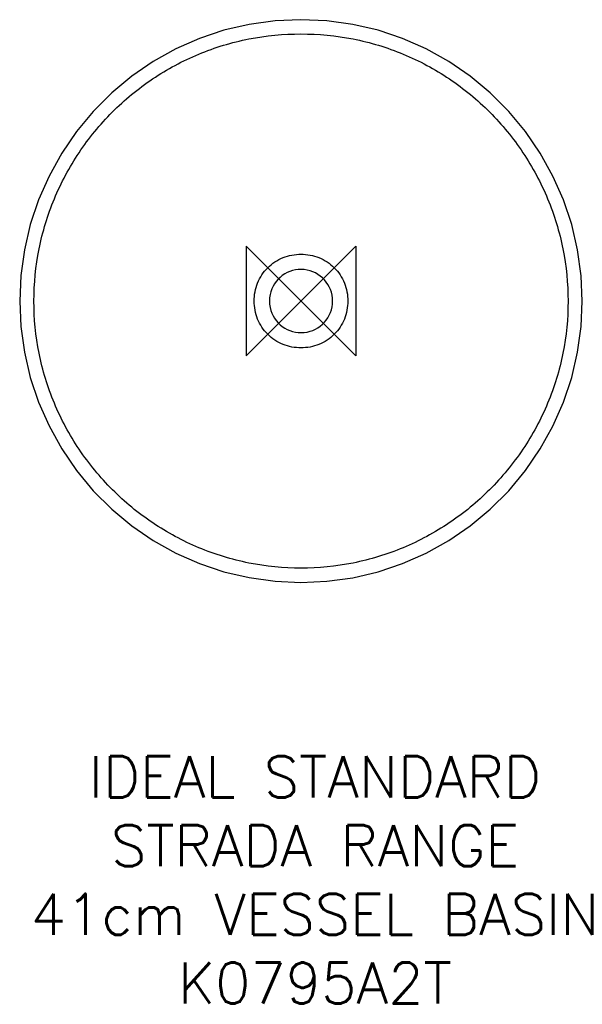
# Model space of a CAD drawing. Header units: millimetres. Extents: x -205 to 205, y -512 to 205.
import ezdxf

# ---------------------------------------------------------------- set-up
doc = ezdxf.new("R2010")
doc.units = ezdxf.units.MM
doc.header["$LTSCALE"] = 32.67
for name, color, linetype in [('DETAIL', 2, 'CONTINUOUS'), ('ORIGIN', 6, 'CONTINUOUS'), ('Text', 7, 'CONTINUOUS')]:
    doc.layers.add(name, color=color, linetype=linetype)
doc.styles.add('Fastrack', font='simplex.shx')

# ---------------------------------------------------------------- blocks, each defined once
blk = doc.blocks.new('ORIGIN')
at = {"layer": 'ORIGIN'}
blk.add_lwpolyline([(-20, 20), (-20, -20), (20, 20), (20, -20)], close=True, dxfattribs=at)

msp = doc.modelspace()

# ---------------------------------------------------------------- linework, layer by layer
at = {"layer": 'DETAIL'}
for points in [[(0, 204.82), (-18.82, 203.98), (-37.7, 201.39), (-56.08, 197.1), (-73.9, 191.15), (-91.1, 183.56), (-107.56, 174.39), (-123.16, 163.69), (-137.76, 151.55), (-151.23, 138.06), (-163.41, 123.37), (-174.19, 107.62), (-183.44, 90.98), (-191.1, 73.62), (-197.1, 55.66), (-201.41, 37.26), (-203.99, 18.51), (-204.83, 0)], [(204.83, 0), (204, 18.47), (201.42, 37.22), (197.11, 55.63), (191.12, 73.58), (183.46, 90.95), (174.21, 107.59), (163.44, 123.34), (151.25, 138.03), (137.79, 151.52), (123.19, 163.67), (107.6, 174.37), (91.13, 183.55), (73.94, 191.13), (56.12, 197.09), (37.74, 201.38), (18.86, 203.97), (0, 204.82)], [(-204.83, 0), (-204, -18.47), (-201.42, -37.21), (-197.11, -55.62), (-191.12, -73.58), (-183.46, -90.95), (-174.2, -107.6), (-163.43, -123.35), (-151.24, -138.05), (-137.78, -151.53), (-123.18, -163.68), (-107.58, -174.38), (-91.13, -183.55), (-73.94, -191.13), (-56.12, -197.09), (-37.74, -201.38), (-18.86, -203.97), (0, -204.82)], [(0, -204.82), (18.82, -203.97), (37.7, -201.39), (56.08, -197.1), (73.9, -191.15), (91.09, -183.57), (107.55, -174.4), (123.15, -163.7), (137.75, -151.56), (151.22, -138.08), (163.4, -123.38), (174.18, -107.63), (183.44, -90.99), (191.1, -73.61), (197.1, -55.66), (201.41, -37.25), (203.99, -18.51), (204.83, 0)]]:
    msp.add_lwpolyline(points, dxfattribs=at)
for centre, radius, start, end in [((0, 0), 23, 191.69648, 168.30352), ((-0.07, 0), 22.93, 168.26658, 191.73342)]:
    msp.add_arc(centre, radius, start, end, dxfattribs=at)
for points, start_tangent, end_tangent in [([(-194.45, 0), (-190.69, 37.93), (-179.57, 74.39), (-161.56, 107.98), (-137.42, 137.48), (-108.01, 161.74), (-74.43, 179.76), (-37.94, 190.78), (0, 194.44)], (0.000251, 1), (1, 0)), ([(0, 194.44), (37.94, 190.78), (74.43, 179.76), (108.02, 161.74), (137.42, 137.48), (161.56, 107.98), (179.57, 74.39), (190.69, 37.93), (194.45, 0)], (1, 0), (0.000251, -1)), ([(0, -34.09), (-13.1, -31.57), (-24.22, -24.22), (-31.57, -13.1), (-34.09, 0.01), (-31.58, 13.11), (-24.23, 24.23), (-13.1, 31.58), (0, 34.09)], (-1, 0.000014), (1, 0.000015)), ([(0, 34.09), (13.1, 31.58), (24.23, 24.23), (31.58, 13.11), (34.09, 0.01), (31.57, -13.1), (24.22, -24.22), (13.1, -31.57), (0, -34.09)], (1, -0.000015), (-1, -0.000013)), ([(0, -194.44), (-37.92, -190.71), (-74.36, -179.58), (-91.58, -171.38), (-107.91, -161.54), (-123.21, -150.15), (-137.34, -137.34), (-161.55, -107.92), (-179.6, -74.36), (-186.06, -56.42), (-190.72, -37.92), (-194.45, 0)], (-1, 0), (0.000251, 1)), ([(194.45, 0), (190.72, -37.92), (186.06, -56.42), (179.6, -74.36), (161.55, -107.92), (137.34, -137.34), (123.21, -150.15), (107.91, -161.54), (91.58, -171.38), (74.36, -179.58), (37.92, -190.71), (0, -194.44)], (0.000251, -1), (-1, 0))]:
    msp.add_spline(points, degree=3, dxfattribs=dict(at, start_tangent=start_tangent, end_tangent=end_tangent))

# ---------------------------------------------------------------- block references
at = {"layer": 'ORIGIN', "xscale": -2, "yscale": 2, "zscale": 2}
msp.add_blockref('ORIGIN', (0, 0), dxfattribs=at)

# ---------------------------------------------------------------- texts
at = {"layer": 'Text', "insert": (10.16, -331.44), "char_height": 30, "width": 2237.2895, "attachment_point": 2, "style": 'Fastrack'}
msp.add_mtext('IDEAL STANDARD\\PSTRADA RANGE\\P41cm VESSEL BASIN\\PK0795A2T', dxfattribs=at)

doc.saveas('drawing.dxf')
